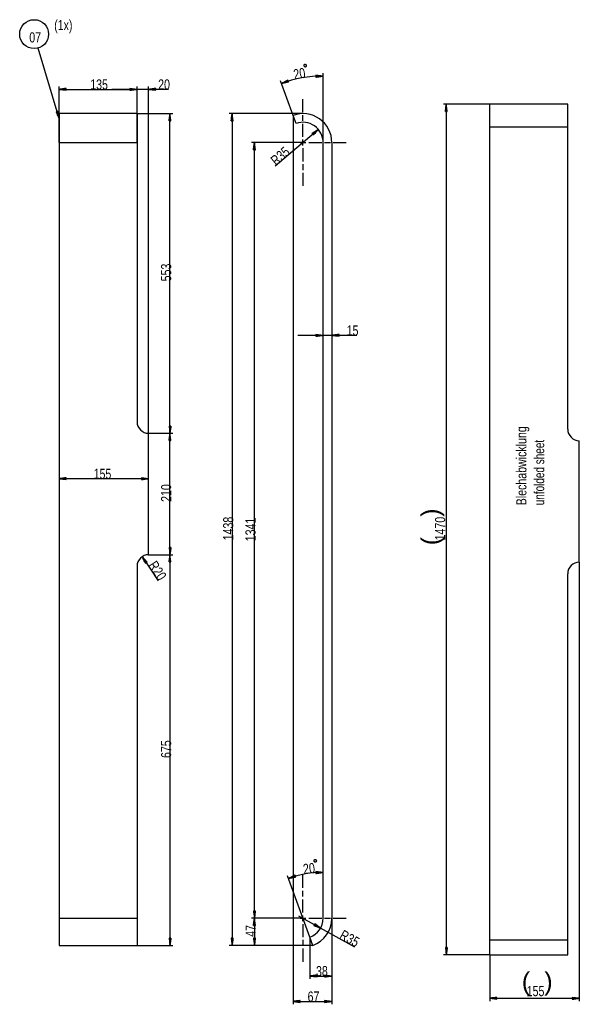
# Model space of a CAD drawing. Header units: millimetres. Extents: x -6 to 1189, y -6 to 841.
# Tile 20 of 23: x 719 to 913, y 193 to 534. Entities that reach past the tile are written whole.
import ezdxf

# ---------------------------------------------------------------- set-up
doc = ezdxf.new("R2010")
doc.units = ezdxf.units.MM
doc.layers.add('201', color=7, linetype='Continuous')
doc.styles.add('SEACAD_Arial', font='arial.ttf', dxfattribs={"width": 0.75})

msp = doc.modelspace()

# ---------------------------------------------------------------- linework, layer by layer
at = {"layer": '201', "color": 7, "linetype": 'Continuous'}
for p, q in [((732.95, 499.7), (725.77, 524.07)), ((824.3, 514.37), (821.8, 514.66)), ((821.8, 514.66), (821.81, 514)), ((821.8, 514.63), (821.98, 514.64)), ((821.8, 514.63), (821.98, 514.64)), ((821.8, 514.58), (822.37, 514.59)), ((821.8, 514.53), (822.76, 514.55)), ((821.8, 514.48), (823.14, 514.5)), ((821.8, 514.43), (823.53, 514.46)), ((821.8, 514.38), (823.92, 514.41)), ((821.8, 514.33), (824.3, 514.37)), ((821.8, 514.33), (824.3, 514.37)), ((821.8, 514.28), (823.92, 514.31)), ((821.8, 514.23), (823.53, 514.25)), ((821.8, 514.18), (823.15, 514.2)), ((821.81, 514), (824.3, 514.37)), ((821.81, 514.13), (822.76, 514.14)), ((821.81, 514.07), (822.38, 514.08)), ((821.81, 514.02), (821.99, 514.03)), ((821.81, 514.02), (821.99, 514.03)), ((824.3, 491.4), (824.3, 515.37)), ((732.95, 491.4), (732.95, 510.79)), ((759.95, 491.4), (759.95, 510.79)), ((759.95, 491.4), (759.95, 510.79)), ((763.95, 390.9), (763.95, 510.79)), ((813.88, 500.8), (809.53, 512.76)), ((812.12, 512.95), (809.87, 511.82)), ((812.23, 512.64), (809.87, 511.82)), ((812.23, 512.64), (809.87, 511.82)), ((809.87, 511.82), (812.34, 512.33)), ((812.22, 512.69), (810.22, 512)), ((812.25, 512.59), (810.25, 511.9)), ((812.2, 512.74), (810.57, 512.17)), ((812.27, 512.54), (810.63, 511.98)), ((812.18, 512.78), (810.91, 512.34)), ((812.28, 512.5), (811.01, 512.06)), ((812.17, 512.83), (811.26, 512.52)), ((812.3, 512.45), (811.4, 512.14)), ((812.15, 512.88), (811.61, 512.69)), ((812.32, 512.4), (811.78, 512.21)), ((812.13, 512.93), (811.96, 512.87)), ((812.13, 512.93), (811.96, 512.87)), ((812.34, 512.33), (812.12, 512.95)), ((812.33, 512.35), (812.16, 512.29)), ((812.33, 512.35), (812.16, 512.29)), ((735.45, 510.12), (732.95, 509.79)), ((732.95, 509.79), (759.95, 509.79)), ((732.95, 509.79), (735.45, 509.47)), ((735.45, 509.79), (732.95, 509.79)), ((735.45, 509.79), (732.95, 509.79)), ((735.45, 509.85), (733.34, 509.85)), ((735.45, 509.74), (733.34, 509.74)), ((735.45, 509.9), (733.73, 509.9)), ((735.45, 509.69), (733.73, 509.69)), ((735.45, 509.95), (734.11, 509.95)), ((735.45, 509.64), (734.11, 509.64)), ((735.45, 510), (734.5, 510)), ((735.45, 509.59), (734.5, 509.59)), ((735.45, 510.05), (734.88, 510.05)), ((735.45, 509.54), (734.88, 509.54)), ((735.45, 510.1), (735.27, 510.1)), ((735.45, 510.1), (735.27, 510.1)), ((735.45, 509.49), (735.27, 509.49)), ((735.45, 509.49), (735.27, 509.49)), ((735.45, 509.47), (735.45, 510.12)), ((770.79, 509.79), (751.2, 509.79)), ((759.95, 509.79), (757.45, 510.12)), ((757.45, 510.12), (757.45, 509.47)), ((759.95, 509.79), (757.45, 510.12)), ((757.45, 510.12), (757.45, 509.47)), ((757.45, 510.1), (757.64, 510.1)), ((757.45, 510.1), (757.64, 510.1)), ((757.45, 510.1), (757.64, 510.1)), ((757.45, 510.1), (757.64, 510.1)), ((757.45, 510.05), (758.02, 510.05)), ((757.45, 510.05), (758.02, 510.05)), ((757.45, 510), (758.41, 510)), ((757.45, 510), (758.41, 510)), ((757.45, 509.95), (758.8, 509.95)), ((757.45, 509.95), (758.8, 509.95)), ((757.45, 509.9), (759.18, 509.9)), ((757.45, 509.9), (759.18, 509.9)), ((757.45, 509.85), (759.57, 509.85)), ((757.45, 509.85), (759.57, 509.85)), ((757.45, 509.47), (759.95, 509.79)), ((757.45, 509.79), (759.95, 509.79)), ((757.45, 509.79), (759.95, 509.79)), ((757.45, 509.47), (759.95, 509.79)), ((757.45, 509.79), (759.95, 509.79)), ((757.45, 509.79), (759.95, 509.79)), ((757.45, 509.74), (759.57, 509.74)), ((757.45, 509.74), (759.57, 509.74)), ((757.45, 509.69), (759.18, 509.69)), ((757.45, 509.69), (759.18, 509.69)), ((757.45, 509.64), (758.8, 509.64)), ((757.45, 509.64), (758.8, 509.64)), ((757.45, 509.59), (758.41, 509.59)), ((757.45, 509.59), (758.41, 509.59)), ((757.45, 509.54), (758.02, 509.54)), ((757.45, 509.54), (758.02, 509.54)), ((757.45, 509.49), (757.64, 509.49)), ((757.45, 509.49), (757.64, 509.49)), ((757.45, 509.49), (757.64, 509.49)), ((757.45, 509.49), (757.64, 509.49)), ((766.45, 510.12), (763.95, 509.79)), ((763.95, 509.79), (766.45, 509.47)), ((766.45, 509.79), (763.95, 509.79)), ((766.45, 509.79), (763.95, 509.79)), ((766.45, 509.85), (764.34, 509.85)), ((766.45, 509.74), (764.34, 509.74)), ((766.45, 509.9), (764.73, 509.9)), ((766.45, 509.69), (764.73, 509.69)), ((766.45, 509.95), (765.11, 509.95)), ((766.45, 509.64), (765.11, 509.64)), ((766.45, 510), (765.5, 510)), ((766.45, 509.59), (765.5, 509.59)), ((766.45, 510.05), (765.88, 510.05)), ((766.45, 509.54), (765.88, 509.54)), ((766.45, 510.1), (766.27, 510.1)), ((766.45, 510.1), (766.27, 510.1)), ((766.45, 509.49), (766.27, 509.49)), ((766.45, 509.49), (766.27, 509.49)), ((766.45, 509.47), (766.45, 510.12)), ((817.3, 501.9), (817.3, 506.4)), ((881.87, 504.66), (865.87, 504.66)), ((866.87, 504.66), (866.54, 502.16)), ((866.76, 502.16), (866.76, 503.89)), ((866.82, 502.16), (866.82, 504.28)), ((866.87, 504.66), (866.87, 210.57)), ((867.2, 502.16), (866.87, 504.66)), ((866.87, 502.16), (866.87, 504.66)), ((866.87, 502.16), (866.87, 504.66)), ((866.92, 502.16), (866.92, 504.28)), ((866.97, 502.16), (866.97, 503.89)), ((908.87, 504.66), (881.87, 504.66)), ((881.87, 210.57), (881.87, 504.66)), ((908.87, 392.32), (908.87, 504.66)), ((732.56, 502.19), (731.93, 502.01)), ((731.93, 502.01), (732.95, 499.7)), ((731.95, 502.01), (732.01, 501.84)), ((731.95, 502.01), (732.01, 501.84)), ((732, 502.03), (732.16, 501.48)), ((732.05, 502.04), (732.32, 501.13)), ((732.1, 502.06), (732.48, 500.77)), ((732.15, 502.07), (732.64, 500.41)), ((732.2, 502.09), (732.8, 500.06)), ((732.3, 502.12), (732.89, 500.09)), ((732.34, 502.13), (732.83, 500.47)), ((732.39, 502.14), (732.77, 500.86)), ((732.44, 502.16), (732.71, 501.24)), ((732.49, 502.17), (732.65, 501.63)), ((732.54, 502.19), (732.59, 502.01)), ((732.54, 502.19), (732.59, 502.01)), ((732.95, 499.7), (732.56, 502.19)), ((759.95, 501.4), (732.95, 501.4)), ((759.95, 501.4), (772.33, 501.4)), ((771.33, 501.4), (771.01, 498.9)), ((771.23, 498.9), (771.23, 500.63)), ((771.28, 498.9), (771.28, 501.02)), ((771.33, 390.9), (771.33, 501.4)), ((771.66, 498.9), (771.33, 501.4)), ((771.33, 498.9), (771.33, 501.4)), ((771.33, 498.9), (771.33, 501.4)), ((771.39, 498.9), (771.39, 501.02)), ((771.44, 498.9), (771.44, 500.63)), ((817.3, 501.4), (791.79, 501.4)), ((792.79, 501.4), (792.47, 498.9)), ((792.69, 498.9), (792.69, 500.63)), ((792.74, 498.9), (792.74, 501.02)), ((792.79, 501.4), (792.79, 213.83)), ((793.12, 498.9), (792.79, 501.4)), ((792.79, 498.9), (792.79, 501.4)), ((792.79, 498.9), (792.79, 501.4)), ((792.85, 498.9), (792.85, 501.02)), ((792.9, 498.9), (792.9, 500.63)), ((813.88, 500.8), (813.88, 193.49)), ((814.91, 497.98), (813.88, 500.8)), ((817.3, 498.9), (817.3, 500.9)), ((866.54, 502.16), (867.2, 502.16)), ((866.56, 502.16), (866.56, 502.35)), ((866.56, 502.16), (866.56, 502.35)), ((866.61, 502.16), (866.61, 502.74)), ((866.66, 502.16), (866.66, 503.12)), ((866.71, 502.16), (866.71, 503.51)), ((867.02, 502.16), (867.02, 503.51)), ((867.07, 502.16), (867.07, 503.12)), ((867.12, 502.16), (867.12, 502.74)), ((867.17, 502.16), (867.17, 502.35)), ((867.17, 502.16), (867.17, 502.35)), ((771.01, 498.9), (771.66, 498.9)), ((771.03, 498.9), (771.03, 499.09)), ((771.03, 498.9), (771.03, 499.09)), ((771.08, 498.9), (771.08, 499.47)), ((771.13, 498.9), (771.13, 499.86)), ((771.18, 498.9), (771.18, 500.25)), ((771.49, 498.9), (771.49, 500.25)), ((771.54, 498.9), (771.54, 499.86)), ((771.59, 498.9), (771.59, 499.47)), ((771.64, 498.9), (771.64, 499.09)), ((771.64, 498.9), (771.64, 499.09)), ((792.47, 498.9), (793.12, 498.9)), ((792.49, 498.9), (792.49, 499.09)), ((792.49, 498.9), (792.49, 499.09)), ((792.54, 498.9), (792.54, 499.47)), ((792.59, 498.9), (792.59, 499.86)), ((792.64, 498.9), (792.64, 500.25)), ((792.95, 498.9), (792.95, 500.25)), ((793, 498.9), (793, 499.86)), ((793.05, 498.9), (793.05, 499.47)), ((793.1, 498.9), (793.1, 499.09)), ((793.1, 498.9), (793.1, 499.09)), ((817.3, 493.4), (817.3, 497.9)), ((822.65, 495.92), (807.66, 483.26)), ((822.65, 495.92), (820.53, 494.56)), ((820.53, 494.56), (820.95, 494.05)), ((820.54, 494.54), (820.69, 494.66)), ((820.54, 494.54), (820.69, 494.66)), ((820.58, 494.5), (821.01, 494.87)), ((820.61, 494.46), (821.34, 495.08)), ((820.64, 494.42), (821.67, 495.29)), ((820.68, 494.38), (822, 495.5)), ((820.71, 494.34), (822.32, 495.71)), ((820.74, 494.31), (822.65, 495.92)), ((820.74, 494.31), (822.65, 495.92)), ((820.77, 494.27), (822.39, 495.63)), ((820.81, 494.23), (822.13, 495.34)), ((820.84, 494.19), (821.86, 495.06)), ((820.87, 494.15), (821.6, 494.77)), ((820.9, 494.11), (821.34, 494.48)), ((820.94, 494.07), (821.08, 494.19)), ((820.94, 494.07), (821.08, 494.19)), ((820.95, 494.05), (822.65, 495.92)), ((908.87, 496.74), (881.87, 496.74)), ((732.95, 491.4), (732.95, 223.23)), ((732.95, 491.4), (759.95, 491.4)), ((759.95, 491.4), (759.95, 394.9)), ((817.3, 491.4), (799.51, 491.4)), ((800.51, 491.4), (800.18, 488.9)), ((800.36, 488.9), (800.36, 490.25)), ((800.41, 488.9), (800.41, 490.63)), ((800.46, 488.9), (800.46, 491.02)), ((800.51, 223.23), (800.51, 491.4)), ((800.84, 488.9), (800.51, 491.4)), ((800.51, 488.9), (800.51, 491.4)), ((800.51, 488.9), (800.51, 491.4)), ((800.56, 488.9), (800.56, 491.02)), ((800.61, 488.9), (800.61, 490.63)), ((800.66, 488.9), (800.66, 490.25)), ((806.8, 491.4), (802.3, 491.4)), ((809.8, 491.4), (807.8, 491.4)), ((815.3, 491.4), (810.8, 491.4)), ((816.3, 491.4), (818.3, 491.4)), ((817.3, 490.4), (817.3, 492.4)), ((819.3, 491.4), (823.8, 491.4)), ((824.3, 223.23), (824.3, 491.4)), ((824.8, 491.4), (826.8, 491.4)), ((827.3, 491.4), (827.3, 223.23)), ((827.8, 491.4), (832.3, 491.4)), ((800.18, 488.9), (800.84, 488.9)), ((800.21, 488.9), (800.21, 489.09)), ((800.21, 488.9), (800.21, 489.09)), ((800.26, 488.9), (800.26, 489.47)), ((800.31, 488.9), (800.31, 489.86)), ((800.72, 488.9), (800.72, 489.86)), ((800.77, 488.9), (800.77, 489.47)), ((800.82, 488.9), (800.82, 489.09)), ((800.82, 488.9), (800.82, 489.09)), ((817.3, 489.4), (817.3, 484.9)), ((817.3, 483.9), (817.3, 481.9)), ((817.3, 480.9), (817.3, 476.4)), ((835.96, 424.74), (815.55, 424.74)), ((824.3, 424.74), (821.8, 425.07)), ((821.8, 425.07), (821.8, 424.42)), ((821.8, 425.05), (821.99, 425.05)), ((821.8, 425.05), (821.99, 425.05)), ((821.8, 425), (822.37, 425)), ((821.8, 424.95), (822.76, 424.95)), ((821.8, 424.9), (823.14, 424.9)), ((821.8, 424.85), (823.53, 424.85)), ((821.8, 424.8), (823.92, 424.8)), ((821.8, 424.42), (824.3, 424.74)), ((821.8, 424.74), (824.3, 424.74)), ((821.8, 424.74), (824.3, 424.74)), ((821.8, 424.69), (823.92, 424.69)), ((821.8, 424.64), (823.53, 424.64)), ((821.8, 424.59), (823.14, 424.59)), ((821.8, 424.54), (822.76, 424.54)), ((821.8, 424.49), (822.37, 424.49)), ((821.8, 424.44), (821.99, 424.44)), ((821.8, 424.44), (821.99, 424.44)), ((829.8, 425.07), (827.3, 424.74)), ((827.3, 424.74), (829.8, 424.42)), ((829.8, 424.74), (827.3, 424.74)), ((829.8, 424.74), (827.3, 424.74)), ((829.8, 424.8), (827.69, 424.8)), ((829.8, 424.69), (827.69, 424.69)), ((829.8, 424.85), (828.07, 424.85)), ((829.8, 424.64), (828.07, 424.64)), ((829.8, 424.9), (828.46, 424.9)), ((829.8, 424.59), (828.46, 424.59)), ((829.8, 424.95), (828.85, 424.95)), ((829.8, 424.54), (828.85, 424.54)), ((829.8, 425), (829.23, 425)), ((829.8, 424.49), (829.23, 424.49)), ((829.8, 425.05), (829.62, 425.05)), ((829.8, 425.05), (829.62, 425.05)), ((829.8, 424.44), (829.62, 424.44)), ((829.8, 424.44), (829.62, 424.44)), ((829.8, 424.42), (829.8, 425.07)), ((771.66, 393.4), (771.01, 393.4)), ((771.01, 393.4), (771.33, 390.9)), ((771.03, 393.4), (771.03, 393.21)), ((771.03, 393.4), (771.03, 393.21)), ((771.08, 393.4), (771.08, 392.82)), ((771.13, 393.4), (771.13, 392.44)), ((771.18, 393.4), (771.18, 392.05)), ((771.23, 393.4), (771.23, 391.67)), ((771.28, 393.4), (771.28, 391.28)), ((771.33, 390.9), (771.66, 393.4)), ((771.33, 393.4), (771.33, 390.9)), ((771.33, 393.4), (771.33, 390.9)), ((771.39, 393.4), (771.39, 391.28)), ((771.44, 393.4), (771.44, 391.67)), ((771.49, 393.4), (771.49, 392.05)), ((771.54, 393.4), (771.54, 392.44)), ((771.59, 393.4), (771.59, 392.82)), ((771.64, 393.4), (771.64, 393.21)), ((771.64, 393.4), (771.64, 393.21)), ((763.95, 390.9), (772.33, 390.9)), ((763.95, 390.9), (772.33, 390.9)), ((763.95, 348.9), (763.95, 390.9)), ((771.33, 390.9), (771.01, 388.4)), ((771.01, 388.4), (771.66, 388.4)), ((771.03, 388.4), (771.03, 388.58)), ((771.03, 388.4), (771.03, 388.58)), ((771.08, 388.4), (771.08, 388.97)), ((771.13, 388.4), (771.13, 389.35)), ((771.18, 388.4), (771.18, 389.74)), ((771.23, 388.4), (771.23, 390.12)), ((771.28, 388.4), (771.28, 390.51)), ((771.33, 348.9), (771.33, 390.9)), ((771.66, 388.4), (771.33, 390.9)), ((771.33, 388.4), (771.33, 390.9)), ((771.33, 388.4), (771.33, 390.9)), ((771.39, 388.4), (771.39, 390.51)), ((771.44, 388.4), (771.44, 390.12)), ((771.49, 388.4), (771.49, 389.74)), ((771.54, 388.4), (771.54, 389.35)), ((771.59, 388.4), (771.59, 388.97)), ((771.64, 388.4), (771.64, 388.58)), ((771.64, 388.4), (771.64, 388.58)), ((912.87, 346.32), (912.87, 388.32)), ((735.45, 375.52), (732.95, 375.19)), ((763.95, 375.19), (732.95, 375.19)), ((732.95, 375.19), (735.45, 374.86)), ((735.45, 375.19), (732.95, 375.19)), ((735.45, 375.19), (732.95, 375.19)), ((735.45, 375.24), (733.34, 375.24)), ((735.45, 375.14), (733.34, 375.14)), ((735.45, 375.29), (733.73, 375.29)), ((735.45, 375.09), (733.73, 375.09)), ((735.45, 375.34), (734.11, 375.34)), ((735.45, 375.04), (734.11, 375.04)), ((735.45, 375.39), (734.5, 375.39)), ((735.45, 374.98), (734.5, 374.98)), ((735.45, 375.44), (734.88, 375.44)), ((735.45, 374.93), (734.88, 374.93)), ((735.45, 375.49), (735.27, 375.49)), ((735.45, 375.49), (735.27, 375.49)), ((735.45, 374.88), (735.27, 374.88)), ((735.45, 374.88), (735.27, 374.88)), ((735.45, 374.86), (735.45, 375.52)), ((763.95, 375.19), (761.45, 375.52)), ((761.45, 375.52), (761.45, 374.86)), ((761.45, 375.49), (761.64, 375.49)), ((761.45, 375.49), (761.64, 375.49)), ((761.45, 375.44), (762.02, 375.44)), ((761.45, 375.39), (762.41, 375.39)), ((761.45, 375.34), (762.8, 375.34)), ((761.45, 375.29), (763.18, 375.29)), ((761.45, 375.24), (763.57, 375.24)), ((761.45, 374.86), (763.95, 375.19)), ((761.45, 375.19), (763.95, 375.19)), ((761.45, 375.19), (763.95, 375.19)), ((761.45, 375.14), (763.57, 375.14)), ((761.45, 375.09), (763.18, 375.09)), ((761.45, 375.04), (762.8, 375.04)), ((761.45, 374.98), (762.41, 374.98)), ((761.45, 374.93), (762.02, 374.93)), ((761.45, 374.88), (761.64, 374.88)), ((761.45, 374.88), (761.64, 374.88)), ((771.66, 351.4), (771.01, 351.4)), ((771.01, 351.4), (771.33, 348.9)), ((771.03, 351.4), (771.03, 351.21)), ((771.03, 351.4), (771.03, 351.21)), ((771.08, 351.4), (771.08, 350.82)), ((771.13, 351.4), (771.13, 350.44)), ((771.18, 351.4), (771.18, 350.05)), ((771.23, 351.4), (771.23, 349.67)), ((771.28, 351.4), (771.28, 349.28)), ((771.33, 348.9), (771.66, 351.4)), ((771.33, 351.4), (771.33, 348.9)), ((771.33, 351.4), (771.33, 348.9)), ((771.39, 351.4), (771.39, 349.28)), ((771.44, 351.4), (771.44, 349.67)), ((771.49, 351.4), (771.49, 350.05)), ((771.54, 351.4), (771.54, 350.44)), ((771.59, 351.4), (771.59, 350.82)), ((771.64, 351.4), (771.64, 351.21)), ((771.64, 351.4), (771.64, 351.21)), ((761.76, 348.24), (767.21, 339.91)), ((761.76, 348.24), (762.86, 345.97)), ((763.41, 346.33), (761.76, 348.24)), ((763.09, 346.12), (761.93, 347.89)), ((763.18, 346.18), (762.02, 347.95)), ((763.05, 346.1), (762.1, 347.54)), ((763.22, 346.21), (762.27, 347.65)), ((763.01, 346.07), (762.27, 347.19)), ((763.26, 346.23), (762.53, 347.36)), ((763.95, 348.9), (772.33, 348.9)), ((763.95, 348.9), (772.33, 348.9)), ((771.33, 348.9), (771.01, 346.4)), ((771.13, 346.4), (771.13, 347.35)), ((771.18, 346.4), (771.18, 347.74)), ((771.23, 346.4), (771.23, 348.12)), ((771.28, 346.4), (771.28, 348.51)), ((771.33, 348.9), (771.33, 213.83)), ((771.66, 346.4), (771.33, 348.9)), ((771.33, 346.4), (771.33, 348.9)), ((771.33, 346.4), (771.33, 348.9)), ((771.39, 346.4), (771.39, 348.51)), ((771.44, 346.4), (771.44, 348.12)), ((771.49, 346.4), (771.49, 347.74)), ((771.54, 346.4), (771.54, 347.35)), ((759.95, 344.9), (759.95, 223.23)), ((762.96, 346.04), (762.44, 346.84)), ((762.92, 346.01), (762.61, 346.49)), ((763.3, 346.26), (762.78, 347.06)), ((762.88, 345.98), (762.78, 346.14)), ((762.88, 345.98), (762.78, 346.14)), ((762.86, 345.97), (763.41, 346.33)), ((763.35, 346.29), (763.03, 346.77)), ((763.39, 346.32), (763.29, 346.47)), ((763.39, 346.32), (763.29, 346.47)), ((771.01, 346.4), (771.66, 346.4)), ((771.03, 346.4), (771.03, 346.58)), ((771.03, 346.4), (771.03, 346.58)), ((771.08, 346.4), (771.08, 346.97)), ((771.59, 346.4), (771.59, 346.97)), ((771.64, 346.4), (771.64, 346.58)), ((771.64, 346.4), (771.64, 346.58)), ((912.87, 346.32), (912.87, 194.57)), ((908.87, 210.57), (908.87, 342.32)), ((824.3, 239.11), (821.8, 239.4)), ((821.8, 239.4), (821.81, 238.74)), ((821.8, 239.37), (821.98, 239.37)), ((821.8, 239.37), (821.98, 239.37)), ((821.8, 239.32), (822.37, 239.33)), ((821.8, 239.27), (822.76, 239.29)), ((821.8, 239.22), (823.14, 239.24)), ((821.8, 239.17), (823.53, 239.2)), ((821.8, 239.12), (823.92, 239.15)), ((821.8, 239.07), (824.3, 239.11)), ((821.8, 239.07), (824.3, 239.11)), ((821.8, 239.02), (823.92, 239.05)), ((821.8, 238.96), (823.53, 239)), ((821.81, 238.74), (824.3, 239.11)), ((821.81, 238.91), (823.15, 238.94)), ((821.81, 238.86), (822.76, 238.88)), ((821.81, 238.81), (822.38, 238.82)), ((821.81, 238.76), (821.99, 238.76)), ((821.81, 238.76), (821.99, 238.76)), ((819.7, 216.65), (811.95, 237.93)), ((814.55, 238.12), (812.29, 236.99)), ((814.66, 237.81), (812.29, 236.99)), ((814.66, 237.81), (812.29, 236.99)), ((812.29, 236.99), (814.76, 237.49)), ((814.64, 237.85), (812.64, 237.17)), ((814.67, 237.76), (812.67, 237.07)), ((814.62, 237.9), (812.99, 237.34)), ((814.69, 237.71), (813.06, 237.15)), ((814.61, 237.95), (813.34, 237.51)), ((814.71, 237.66), (813.44, 237.23)), ((814.59, 238), (813.69, 237.69)), ((814.72, 237.61), (813.82, 237.3)), ((814.57, 238.05), (814.03, 237.86)), ((814.74, 237.57), (814.2, 237.38)), ((814.56, 238.09), (814.38, 238.03)), ((814.56, 238.09), (814.38, 238.03)), ((814.76, 237.49), (814.55, 238.12)), ((814.76, 237.52), (814.58, 237.46)), ((814.76, 237.52), (814.58, 237.46)), ((817.3, 233.73), (817.3, 238.23)), ((817.3, 230.73), (817.3, 232.73)), ((817.3, 225.23), (817.3, 229.73)), ((800.84, 225.73), (800.18, 225.73)), ((800.18, 225.73), (800.51, 223.23)), ((800.21, 225.73), (800.21, 225.55)), ((800.21, 225.73), (800.21, 225.55)), ((800.26, 225.73), (800.26, 225.16)), ((800.31, 225.73), (800.31, 224.77)), ((800.36, 225.73), (800.36, 224.39)), ((800.41, 225.73), (800.41, 224)), ((800.46, 225.73), (800.46, 223.62)), ((800.51, 223.23), (800.84, 225.73)), ((800.51, 225.73), (800.51, 223.23)), ((800.51, 225.73), (800.51, 223.23)), ((800.56, 225.73), (800.56, 223.62)), ((800.61, 225.73), (800.61, 224)), ((800.66, 225.73), (800.66, 224.39)), ((800.72, 225.73), (800.72, 224.77)), ((800.77, 225.73), (800.77, 225.16)), ((800.82, 225.73), (800.82, 225.55)), ((800.82, 225.73), (800.82, 225.55)), ((732.95, 223.23), (759.95, 223.23)), ((817.3, 223.23), (799.51, 223.23)), ((817.3, 223.23), (799.51, 223.23)), ((800.51, 223.23), (800.18, 220.73)), ((800.26, 220.73), (800.26, 221.3)), ((800.31, 220.73), (800.31, 221.69)), ((800.36, 220.73), (800.36, 222.07)), ((800.41, 220.73), (800.41, 222.46)), ((800.46, 220.73), (800.46, 222.84)), ((800.51, 223.23), (800.51, 213.83)), ((800.84, 220.73), (800.51, 223.23)), ((800.51, 220.73), (800.51, 223.23)), ((800.51, 220.73), (800.51, 223.23)), ((800.56, 220.73), (800.56, 222.84)), ((800.61, 220.73), (800.61, 222.46)), ((800.66, 220.73), (800.66, 222.07)), ((800.72, 220.73), (800.72, 221.69)), ((800.77, 220.73), (800.77, 221.3)), ((806.8, 223.23), (802.3, 223.23)), ((809.8, 223.23), (807.8, 223.23)), ((815.3, 223.23), (810.8, 223.23)), ((815.77, 224.08), (835.17, 213.31)), ((816.3, 223.23), (818.3, 223.23)), ((817.3, 222.23), (817.3, 224.23)), ((819.3, 223.23), (823.8, 223.23)), ((821.4, 221.33), (821.08, 220.76)), ((821.36, 221.27), (821.86, 220.99)), ((821.38, 221.31), (821.55, 221.22)), ((821.38, 221.31), (821.55, 221.22)), ((823.42, 219.83), (821.4, 221.33)), ((824.8, 223.23), (826.8, 223.23)), ((827.3, 223.23), (827.3, 202.27)), ((827.3, 223.23), (827.3, 193.49)), ((827.8, 223.23), (832.3, 223.23)), ((800.18, 220.73), (800.84, 220.73)), ((800.21, 220.73), (800.21, 220.91)), ((800.21, 220.73), (800.21, 220.91)), ((800.82, 220.73), (800.82, 220.91)), ((800.82, 220.73), (800.82, 220.91)), ((817.3, 221.23), (817.3, 216.73)), ((821.08, 220.76), (823.42, 219.83)), ((821.09, 220.78), (821.25, 220.69)), ((821.09, 220.78), (821.25, 220.69)), ((821.11, 220.82), (821.61, 220.55)), ((821.14, 220.87), (821.97, 220.4)), ((821.16, 220.91), (822.34, 220.26)), ((821.19, 220.96), (822.7, 220.12)), ((821.21, 221), (823.06, 219.98)), ((821.24, 221.05), (823.42, 219.83)), ((821.24, 221.05), (823.42, 219.83)), ((821.26, 221.09), (823.11, 220.06)), ((821.29, 221.13), (822.8, 220.3)), ((821.31, 221.18), (822.48, 220.53)), ((821.34, 221.22), (822.17, 220.76)), ((771.66, 216.33), (771.01, 216.33)), ((771.01, 216.33), (771.33, 213.83)), ((771.03, 216.33), (771.03, 216.15)), ((771.03, 216.33), (771.03, 216.15)), ((771.08, 216.33), (771.08, 215.76)), ((771.13, 216.33), (771.13, 215.38)), ((771.18, 216.33), (771.18, 214.99)), ((771.23, 216.33), (771.23, 214.6)), ((771.28, 216.33), (771.28, 214.22)), ((771.33, 213.83), (771.66, 216.33)), ((771.33, 216.33), (771.33, 213.83)), ((771.33, 216.33), (771.33, 213.83)), ((771.39, 216.33), (771.39, 214.22)), ((771.44, 216.33), (771.44, 214.6)), ((771.49, 216.33), (771.49, 214.99)), ((771.54, 216.33), (771.54, 215.38)), ((771.59, 216.33), (771.59, 215.76)), ((771.64, 216.33), (771.64, 216.15)), ((771.64, 216.33), (771.64, 216.15)), ((793.12, 216.33), (792.47, 216.33)), ((792.47, 216.33), (792.79, 213.83)), ((792.49, 216.33), (792.49, 216.15)), ((792.49, 216.33), (792.49, 216.15)), ((792.54, 216.33), (792.54, 215.76)), ((792.59, 216.33), (792.59, 215.38)), ((792.64, 216.33), (792.64, 214.99)), ((792.69, 216.33), (792.69, 214.6)), ((792.74, 216.33), (792.74, 214.22)), ((792.79, 213.83), (793.12, 216.33)), ((792.79, 216.33), (792.79, 213.83)), ((792.79, 216.33), (792.79, 213.83)), ((792.85, 216.33), (792.85, 214.22)), ((792.9, 216.33), (792.9, 214.6)), ((792.95, 216.33), (792.95, 214.99)), ((793, 216.33), (793, 215.38)), ((793.05, 216.33), (793.05, 215.76)), ((793.1, 216.33), (793.1, 216.15)), ((793.1, 216.33), (793.1, 216.15)), ((800.84, 216.33), (800.18, 216.33)), ((800.18, 216.33), (800.51, 213.83)), ((800.21, 216.33), (800.21, 216.15)), ((800.21, 216.33), (800.21, 216.15)), ((800.26, 216.33), (800.26, 215.76)), ((800.31, 216.33), (800.31, 215.38)), ((800.36, 216.33), (800.36, 214.99)), ((800.41, 216.33), (800.41, 214.6)), ((800.46, 216.33), (800.46, 214.22)), ((800.51, 213.83), (800.84, 216.33)), ((800.51, 216.33), (800.51, 213.83)), ((800.51, 216.33), (800.51, 213.83)), ((800.56, 216.33), (800.56, 214.22)), ((800.61, 216.33), (800.61, 214.6)), ((800.66, 216.33), (800.66, 214.99)), ((800.72, 216.33), (800.72, 215.38)), ((800.77, 216.33), (800.77, 215.76)), ((800.82, 216.33), (800.82, 216.15)), ((800.82, 216.33), (800.82, 216.15)), ((817.3, 215.73), (817.3, 213.73)), ((819.7, 216.65), (819.7, 202.27)), ((820.72, 213.83), (819.7, 216.65)), ((908.87, 215.61), (881.87, 215.61)), ((732.95, 213.83), (759.95, 213.83)), ((759.95, 213.83), (772.33, 213.83)), ((820.72, 213.83), (791.79, 213.83)), ((820.72, 213.83), (799.51, 213.83)), ((817.3, 212.73), (817.3, 208.23)), ((867.2, 213.07), (866.54, 213.07)), ((866.54, 213.07), (866.87, 210.57)), ((866.56, 213.07), (866.56, 212.89)), ((866.56, 213.07), (866.56, 212.89)), ((866.61, 213.07), (866.61, 212.5)), ((866.66, 213.07), (866.66, 212.11)), ((866.71, 213.07), (866.71, 211.73)), ((866.76, 213.07), (866.76, 211.34)), ((866.82, 213.07), (866.82, 210.96)), ((866.87, 210.57), (867.2, 213.07)), ((866.87, 213.07), (866.87, 210.57)), ((866.87, 213.07), (866.87, 210.57)), ((866.92, 213.07), (866.92, 210.96)), ((866.97, 213.07), (866.97, 211.34)), ((867.02, 213.07), (867.02, 211.73)), ((867.07, 213.07), (867.07, 212.11)), ((867.12, 213.07), (867.12, 212.5)), ((867.17, 213.07), (867.17, 212.89)), ((867.17, 213.07), (867.17, 212.89)), ((881.87, 210.57), (865.87, 210.57)), ((881.87, 210.57), (881.87, 194.57)), ((881.87, 210.57), (908.87, 210.57)), ((822.2, 203.6), (819.7, 203.27)), ((819.7, 203.27), (827.3, 203.27)), ((819.7, 203.27), (822.2, 202.94)), ((822.2, 203.27), (819.7, 203.27)), ((822.2, 203.27), (819.7, 203.27)), ((822.2, 203.32), (820.08, 203.32)), ((822.2, 203.22), (820.08, 203.22)), ((822.2, 203.38), (820.47, 203.38)), ((822.2, 203.17), (820.47, 203.17)), ((822.2, 203.43), (820.85, 203.43)), ((822.2, 203.12), (820.85, 203.12)), ((822.2, 203.48), (821.24, 203.48)), ((822.2, 203.07), (821.24, 203.07)), ((822.2, 203.53), (821.63, 203.53)), ((822.2, 203.02), (821.63, 203.02)), ((822.2, 203.58), (822.01, 203.58)), ((822.2, 203.58), (822.01, 203.58)), ((822.2, 202.97), (822.01, 202.97)), ((822.2, 202.97), (822.01, 202.97)), ((822.2, 202.94), (822.2, 203.6)), ((827.3, 203.27), (824.8, 203.6)), ((824.8, 203.6), (824.8, 202.94)), ((824.8, 203.58), (824.99, 203.58)), ((824.8, 203.58), (824.99, 203.58)), ((824.8, 203.53), (825.37, 203.53)), ((824.8, 203.48), (825.76, 203.48)), ((824.8, 203.43), (826.14, 203.43)), ((824.8, 203.38), (826.53, 203.38)), ((824.8, 203.32), (826.92, 203.32)), ((824.8, 202.94), (827.3, 203.27)), ((824.8, 203.27), (827.3, 203.27)), ((824.8, 203.27), (827.3, 203.27)), ((824.8, 203.22), (826.92, 203.22)), ((824.8, 203.17), (826.53, 203.17)), ((824.8, 203.12), (826.14, 203.12)), ((824.8, 203.07), (825.76, 203.07)), ((824.8, 203.02), (825.37, 203.02)), ((824.8, 202.97), (824.99, 202.97)), ((824.8, 202.97), (824.99, 202.97)), ((816.38, 194.82), (813.88, 194.49)), ((813.88, 194.49), (827.3, 194.49)), ((813.88, 194.49), (816.38, 194.16)), ((816.38, 194.49), (813.88, 194.49)), ((816.38, 194.49), (813.88, 194.49)), ((816.38, 194.54), (814.27, 194.54)), ((816.38, 194.44), (814.27, 194.44)), ((816.38, 194.59), (814.65, 194.59)), ((816.38, 194.39), (814.65, 194.39)), ((816.38, 194.64), (815.04, 194.64)), ((816.38, 194.34), (815.04, 194.34)), ((816.38, 194.69), (815.43, 194.69)), ((816.38, 194.29), (815.43, 194.29)), ((816.38, 194.74), (815.81, 194.74)), ((816.38, 194.24), (815.81, 194.24)), ((816.38, 194.79), (816.2, 194.79)), ((816.38, 194.79), (816.2, 194.79)), ((816.38, 194.18), (816.2, 194.18)), ((816.38, 194.18), (816.2, 194.18)), ((816.38, 194.16), (816.38, 194.82)), ((827.3, 194.49), (824.8, 194.82)), ((824.8, 194.82), (824.8, 194.16)), ((824.8, 194.79), (824.99, 194.79)), ((824.8, 194.79), (824.99, 194.79)), ((824.8, 194.74), (825.37, 194.74)), ((824.8, 194.69), (825.76, 194.69)), ((824.8, 194.64), (826.14, 194.64)), ((824.8, 194.59), (826.53, 194.59)), ((824.8, 194.54), (826.92, 194.54)), ((824.8, 194.16), (827.3, 194.49)), ((824.8, 194.49), (827.3, 194.49)), ((824.8, 194.49), (827.3, 194.49)), ((824.8, 194.44), (826.92, 194.44)), ((824.8, 194.39), (826.53, 194.39)), ((824.8, 194.34), (826.14, 194.34)), ((824.8, 194.29), (825.76, 194.29)), ((824.8, 194.24), (825.37, 194.24)), ((824.8, 194.18), (824.99, 194.18)), ((824.8, 194.18), (824.99, 194.18)), ((884.37, 195.9), (881.87, 195.57)), ((881.87, 195.57), (912.87, 195.57)), ((881.87, 195.57), (884.37, 195.24)), ((884.37, 195.57), (881.87, 195.57)), ((884.37, 195.57), (881.87, 195.57)), ((884.37, 195.62), (882.25, 195.62)), ((884.37, 195.52), (882.25, 195.52)), ((884.37, 195.67), (882.64, 195.67)), ((884.37, 195.47), (882.64, 195.47)), ((884.37, 195.72), (883.02, 195.72)), ((884.37, 195.42), (883.02, 195.42)), ((884.37, 195.77), (883.41, 195.77)), ((884.37, 195.37), (883.41, 195.37)), ((884.37, 195.82), (883.8, 195.82)), ((884.37, 195.32), (883.8, 195.32)), ((884.37, 195.88), (884.18, 195.88)), ((884.37, 195.88), (884.18, 195.88)), ((884.37, 195.27), (884.18, 195.27)), ((884.37, 195.27), (884.18, 195.27)), ((884.37, 195.24), (884.37, 195.9)), ((912.87, 195.57), (910.37, 195.9)), ((910.37, 195.9), (910.37, 195.24)), ((910.37, 195.88), (910.55, 195.88)), ((910.37, 195.88), (910.55, 195.88)), ((910.37, 195.82), (910.94, 195.82)), ((910.37, 195.77), (911.32, 195.77)), ((910.37, 195.72), (911.71, 195.72)), ((910.37, 195.67), (912.09, 195.67)), ((910.37, 195.62), (912.48, 195.62)), ((910.37, 195.24), (912.87, 195.57)), ((910.37, 195.57), (912.87, 195.57)), ((910.37, 195.57), (912.87, 195.57)), ((910.37, 195.52), (912.48, 195.52)), ((910.37, 195.47), (912.09, 195.47)), ((910.37, 195.42), (911.71, 195.42)), ((910.37, 195.37), (911.32, 195.37)), ((910.37, 195.32), (910.94, 195.32)), ((910.37, 195.27), (910.55, 195.27)), ((910.37, 195.27), (910.55, 195.27))]:
    msp.add_line(p, q, dxfattribs=at)
msp.add_circle((724.35, 528.87), 5, dxfattribs=at)
for centre, radius, start, end in [((824.3, 472.17), 42.2, 90, 110), ((817.3, 491.4), 10, 0, 110), ((817.3, 491.4), 7, 0, 110), ((763.95, 394.9), 4, 180, 270), ((912.87, 392.32), 4, 180, 270), ((763.95, 344.9), 4, 90, 180), ((912.87, 342.32), 4, 90, 180), ((824.3, 204), 35.11, 90, 110), ((817.3, 223.23), 7, 290, 0), ((817.3, 223.23), 10, 290, 360)]:
    msp.add_arc(centre, radius, start, end, dxfattribs=at)
for points, knots in [([(818.04, 517.48), (818.28, 517.53), (818.46, 517.93), (818.4, 518.25), (818.1, 518.53), (817.86, 518.49), (817.68, 518.12), (817.73, 517.8), (818.04, 517.48)], [0, 0, 0.086392, 0.240816, 0.356004, 0.499994, 0.586386, 0.730377, 0.845565, 1, 1]), ([(732.95, 501.4), (732.95, 501), (732.95, 499.82), (732.95, 497.95), (732.95, 495.56), (732.95, 492.83), (732.95, 491.4)], [0, 0, 0.04051, 0.158751, 0.345146, 0.58459, 0.857687, 1, 1]), ([(759.95, 501.4), (759.95, 501), (759.95, 499.82), (759.95, 497.95), (759.95, 495.56), (759.95, 492.83), (759.95, 491.4)], [0, 0, 0.04051, 0.158751, 0.345146, 0.58459, 0.857687, 1, 1]), ([(821.49, 242.56), (821.74, 242.59), (821.94, 242.98), (821.9, 243.31), (821.62, 243.6), (821.37, 243.58), (821.17, 243.22), (821.2, 242.9), (821.49, 242.56)], [0, 0, 0.08639, 0.240814, 0.356005, 0.499992, 0.586411, 0.730399, 0.845593, 1, 1]), ([(732.95, 223.23), (732.95, 221.71), (732.95, 218.81), (732.95, 216.31), (732.95, 214.46), (732.95, 213.83)], [0, 0, 0.161886, 0.470673, 0.735893, 0.932992, 1, 1]), ([(759.95, 223.23), (759.95, 221.71), (759.95, 218.81), (759.95, 216.31), (759.95, 214.46), (759.95, 213.83)], [0, 0, 0.161886, 0.470673, 0.735893, 0.932992, 1, 1])]:
    msp.add_open_spline(points, degree=1, knots=knots, dxfattribs=at)

# ---------------------------------------------------------------- texts
at = {"layer": '201', "char_height": 3.5, "attachment_point": 7, "style": 'SEACAD_Arial'}
for s, insert, width in [('{\\fArial|b0||i0||c0|p34;\\C7;\\H3.5;\\W0.75;(1x)}', (731.29, 529.2), 6.2391), ('{\\fArial|b0||i0||c0|p34;\\C7;\\H3.5;\\W0.75;07}', (722.67, 525.95), 3.9565), ('{\\fArial|b0||i0||c0|p34;\\C7;\\H3.5;\\W0.75;135}', (743.75, 509.68), 5.9348), ('{\\fArial|b0||i0||c0|p34;\\C7;\\H3.5;\\W0.75;20}', (767.24, 509.68), 3.9565), ('{\\fArial|b0||i0||c0|p34;\\C7;\\H3.5;\\W0.75;15}', (832.42, 424.63), 3.9565), ('{\\fArial|b0||i0||c0|p34;\\C7;\\H3.5;\\W0.75;155}', (744.92, 375.07), 5.9348), ('{\\fArial|b0||i0||c0|p34;\\C7;\\H3.5;\\W0.75;38}', (821.82, 203.16), 3.9565), ('{\\fArial|b0||i0||c0|p34;\\C7;\\H3.5;\\W0.75;67}', (818.91, 194.37), 3.9565), ('{\\fArial|b0||i0||c0|p34;\\C7;\\H3.5;\\W0.75;155}', (894.67, 196.25), 5.9348)]:
    msp.add_mtext(s, dxfattribs=dict(at, insert=insert, width=width))
for s, insert, width, rotation in [('{\\fArial|b0||i0||c0|p34;\\C7;\\H3.5;\\W0.75;20}', (814.38, 513.11), 3.9565, 10), ('{\\fArial|b0||i0||c0|p34;\\C7;\\H3.5;\\W0.75;R}', (808.02, 483.21), 2.587, 40.1762), ('{\\fArial|b0||i0||c0|p34;\\C7;\\H3.5;\\W0.75;35}', (810.04, 484.92), 3.9565, 40.1762), ('{\\fArial|b0||i0||c0|p34;\\C7;\\H3.5;\\W0.75;553}', (771.79, 443.42), 5.9348, 90), ('{\\fArial|b0||i0||c0|p34;\\C7;\\H3.5;\\W0.75;Blechabwicklung}', (895.63, 366), 26.6304, 90), ('{\\fArial|b0||i0||c0|p34;\\C7;\\H3.5;\\W0.705;unfolded sheet}', (900.78, 366), 23.3587, 90), ('{\\fArial|b0||i0||c0|p34;\\C7;\\H3.5;\\W0.75;210}', (771.79, 367.17), 5.9348, 90), ('{\\fArial|b0||i0||c0|p34;\\C7;\\H3.5;\\W0.75;1438}', (793.26, 353.87), 7.9131, 90), ('{\\fArial|b0||i0||c0|p34;\\C7;\\H3.5;\\W0.75;1341}', (800.97, 353.57), 7.9131, 90), ('{\\fArial|b0||i0||c0|p34;\\C7;\\H3.5;\\W0.75;1470}', (866.53, 353.87), 7.9131, 90), ('{\\fArial|b0||i0||c0|p34;\\C7;\\H3.5;\\W0.75;R}', (763.68, 345.26), 2.587, 303.1759), ('{\\fArial|b0||i0||c0|p34;\\C7;\\H3.5;\\W0.75;20}', (765.13, 343.04), 3.9565, 303.1759), ('{\\fArial|b0||i0||c0|p34;\\C7;\\H3.5;\\W0.75;675}', (771.79, 278.64), 5.9348, 90), ('{\\fArial|b0||i0||c0|p34;\\C7;\\H3.5;\\W0.75;20}', (817.58, 238.42), 3.9565, 6.6876), ('{\\fArial|b0||i0||c0|p34;\\C7;\\H3.5;\\W0.75;47}', (800.97, 216.82), 3.9565, 90), ('{\\fArial|b0||i0||c0|p34;\\C7;\\H3.5;\\W0.75;R}', (829.64, 216.33), 2.587, 330.9649), ('{\\fArial|b0||i0||c0|p34;\\C7;\\H3.5;\\W0.75;35}', (831.96, 215.04), 3.9565, 330.9649)]:
    msp.add_mtext(s, dxfattribs=dict(at, insert=insert, width=width, rotation=rotation))
at = {"layer": '201', "char_height": 6.1691, "width": 2.8163, "attachment_point": 7, "rotation": 90}
for s, insert in [('{\\fArial|b0||i0||c0|p34;\\C7;\\H6.16909592;\\W1.;)}', (866.23, 362.02)), ('{\\fArial|b0||i0||c0|p34;\\C7;\\H6.16909592;\\W1.;(}', (866.23, 352.19))]:
    msp.add_mtext(s, dxfattribs=dict(at, insert=insert))
at = {"layer": '201', "char_height": 6.1691, "width": 2.8163, "attachment_point": 7}
for s, insert in [('{\\fArial|b0||i0||c0|p34;\\C7;\\H6.16909592;\\W1.;(}', (892.98, 196.52)), ('{\\fArial|b0||i0||c0|p34;\\C7;\\H6.16909592;\\W1.;)}', (900.77, 196.52))]:
    msp.add_mtext(s, dxfattribs=dict(at, insert=insert))

doc.saveas('drawing.dxf')
